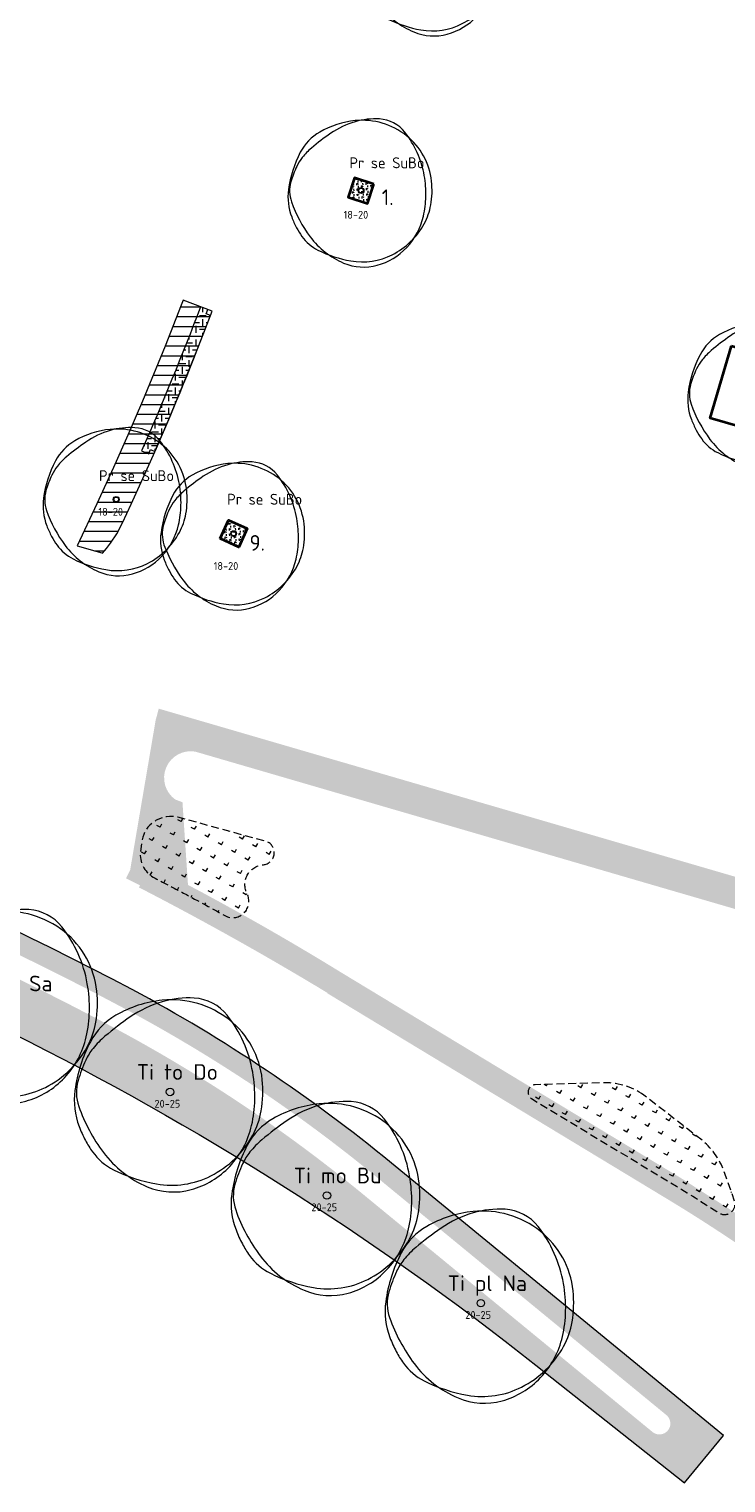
# Model space of a CAD drawing. Header units: metres. Extents: x 167415 to 168367, y 462435 to 462930.
# Tile 137 of 146: x 167697 to 167742, y 462723 to 462816. Entities that reach past the tile are written whole.
import ezdxf
from ezdxf.enums import TextEntityAlignment as Align

# ---------------------------------------------------------------- set-up
doc = ezdxf.new("R2010")
doc.units = ezdxf.units.M
doc.header["$LTSCALE"] = 0.2
doc.linetypes.add('DASHED', pattern=[0.75, 0.5, -0.25])
for name, color, linetype, lineweight in [('N-PV-GR-BOOM-afmeting', 90, 'Continuous', 25), ('N-PV-GR-BOOM-GRANULAAT-S', 90, 'Continuous', 20), ('N-PV-GR-BOOM-GROND-S', 90, 'Continuous', 20), ('N-WE-GR-BEPLANTING_CULTUUR-A-200', 46, 'Continuous', 18), ('N-WE-GR-BEPLANTING_CULTUUR-G', 46, 'Continuous', 35), ('N-WE-GR-BEPLANTING_CULTUUR-T35', 46, 'Continuous', 35), ('N-WE-GR-BOLLEN-A-WRM-200 Mengsel Bloemendal-A', 108, 'Continuous', 18), ('N-WE-GR-BOLLEN-A-WRM-200 Mengsel Bloemendal-G', 108, 'DASHED', 18), ('N-WE-GR-HAAG-G', 108, 'GR-HAAG1', 35), ('N-WE-GW-BOOM_T35', 90, 'Continuous', 20), ('N-WE-VH-VERHARDING_GRASPLAAT-G', 72, 'Continuous', 18), ('N-WE-VH-VERHARDING_TEGEL_GRAS-A', 72, 'Continuous', 18), ('N_WE_GR_GRAS_WRM_RVA kruidenmengsel Barneveld_B116-A', 83, 'Continuous', 18), ('N_WE_GR_GRAS_WRM_RVA kruidenmengsel Barneveld_B116-G', 83, 'Continuous', 18), ('N_WE_GR_GRAS_WRM_RVA margrietmengsel-A', 213, 'Continuous', 18), ('N_WE_GR_GRAS_WRM_RVA margrietmengsel-G', 213, 'Continuous', 18)]:
    doc.layers.add(name, color=color, linetype=linetype, lineweight=lineweight)
doc.styles.add('NLCS-ISO-M200-T25', font='NLCS-ISO.ttf', dxfattribs={"height": 0.5})
doc.styles.add('NLCS-ISO-M200-T35', font='NLCS-ISO.ttf', dxfattribs={"height": 0.7000000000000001})
doc.styles.add('Standaard200', font='isocpeur.ttf', dxfattribs={"height": 0.4})
doc.linetypes.add('GR-HAAG1', pattern='A,6,[176,NLCS.SHX,S=0.125,R=0,X=0,Y=0],-2', length=8)
pattern_1 = [(92.99999999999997, (0, 0), (-0.30865369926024, 0.1572666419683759), [0.1154704, -0.23094]), (92.99999999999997, (-0.1089278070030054, 0.1677341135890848), (-0.30865369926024, 0.1572666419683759), [0.1154704, -0.23094]), (333, (-0.1089278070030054, 0.1677341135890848), (0.2905237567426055, 0.1886686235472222), [0.1154704, -0.23094])]
pattern_2 = [(60.02193949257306, (0, 0), (-0.8575026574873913, 0.4946416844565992), [0.24, -0.74994]), (150.0219394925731, (0, 0), (-0.4946416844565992, -0.8575026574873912), [0.24, -0.74994])]

# ---------------------------------------------------------------- blocks, each defined once
blk = doc.blocks.new('*U87')
at = {"linetype": 'Continuous'}
blk.add_circle((0, 0), 0.1845092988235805, dxfattribs=at)
blk.add_circle((0, 0), 0.15)
for centre, radius, start, end in [((-1.04000423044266, 0.9606120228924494), 3.220049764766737, 119.9474720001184, 152.2845150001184), ((0.1954232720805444, -1.18369016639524), 5.69477568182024, 95.77430700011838, 119.9477920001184), ((1.167773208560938, -0.8648117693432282), 5.499689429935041, 106.3688740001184, 124.4477540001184), ((0.9143825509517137, -0.002301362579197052), 4.600723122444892, 86.58911100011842, 106.3682710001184), ((0.07970034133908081, -0.03998979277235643), 4.545240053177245, 51.53933000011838, 95.77344500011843), ((1.056161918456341, 2.378944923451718), 2.21526890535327, 38.20985000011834, 86.5854950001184), ((6.673480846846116, -8.892264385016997), 15.23380010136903, 124.4457860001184, 130.3031460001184), ((0.2288267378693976, 0.1477590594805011), 4.305464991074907, 6.022262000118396, 51.53931800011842), ((2.460397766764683, -0.8782636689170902), 7.174070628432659, 152.2851410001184, 172.4003910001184), ((-1.549780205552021, 0.3518966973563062), 2.836877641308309, 141.2443700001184, 154.9906160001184), ((-0.3515115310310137, -0.6099093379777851), 4.373408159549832, 130.3005070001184, 141.2454220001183), ((2.154547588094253, -1.37596471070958), 6.924367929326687, 154.9923550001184, 163.7785190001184), ((-2.823502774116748, -0.2440311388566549), 6.971300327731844, 358.8883060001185, 9.983350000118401), ((-1.102603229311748, -0.4029311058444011), 3.57950533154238, 172.3996280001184, 201.0284730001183), ((-2.504075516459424, -0.0205774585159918), 2.072584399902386, 163.7796780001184, 199.3827820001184), ((-0.9877565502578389, 0.01932567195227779), 5.528817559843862, 350.2300720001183, 6.023218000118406), ((3.469242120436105, 2.080817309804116), 8.404750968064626, 199.3819430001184, 216.8465580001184), ((-1.978632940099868, -0.2603525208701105), 6.126276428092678, 347.0492550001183, 358.8876950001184), ((0.6392974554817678, -0.2608628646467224), 3.877806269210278, 331.3473820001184, 350.2303160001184), ((1.476309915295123, 0.5879067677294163), 6.342209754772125, 201.0235440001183, 207.8216400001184), ((-0.2560194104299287, -0.6565432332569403), 4.358694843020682, 316.7621770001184, 347.0498660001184), ((0.1673832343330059, -0.1029643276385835), 4.862144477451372, 207.8203580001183, 215.5805050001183), ((-0.1795833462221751, 0.1865259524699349), 4.810936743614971, 296.8801270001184, 331.3479920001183), ((-1.507113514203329, -1.300645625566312), 2.803406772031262, 215.5851440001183, 243.3800810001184), ((0.9177623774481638, 0.1688468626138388), 5.216390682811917, 216.8467250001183, 247.0462340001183), ((-0.04137638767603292, -0.8584661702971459), 4.063995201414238, 285.3685610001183, 316.7631230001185), ((0.6477036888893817, 2.999956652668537), 7.613650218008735, 243.3843840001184, 260.1467900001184), ((0.1648026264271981, -1.608874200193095), 3.285778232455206, 247.0471650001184, 285.3699040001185), ((0.07267107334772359, -0.3112232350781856), 4.252909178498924, 260.1457210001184, 296.8807070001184)]:
    blk.add_arc(centre, radius, start, end, dxfattribs=at)
blk.add_arc((-2.118072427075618, -0.1198345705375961), 6.255027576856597, 9.983148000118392, 38.20995300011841)
at = {"style": 'NLCS-ISO-M200-T35'}
blk.add_attdef('#._SOORT_TYPE', text='', height=0.7000000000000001, dxfattribs=at).set_placement((-0.4152861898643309, 1.640593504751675), align=Align.BOTTOM_LEFT)
blk = doc.blocks.new('*U88')
at = {"linetype": 'Continuous'}
blk.add_circle((0, 0), 0.1845092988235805, dxfattribs=at)
blk.add_circle((0, 0), 0.15)
for centre, radius, start, end in [((-1.04000423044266, 0.9606120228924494), 3.220049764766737, 119.9474720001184, 152.2845150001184), ((0.1954232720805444, -1.18369016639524), 5.69477568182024, 95.77430700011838, 119.9477920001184), ((1.167773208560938, -0.8648117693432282), 5.499689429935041, 106.3688740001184, 124.4477540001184), ((0.9143825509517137, -0.002301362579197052), 4.600723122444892, 86.58911100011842, 106.3682710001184), ((0.07970034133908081, -0.03998979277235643), 4.545240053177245, 51.53933000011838, 95.77344500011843), ((1.056161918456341, 2.378944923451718), 2.21526890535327, 38.20985000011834, 86.5854950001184), ((6.673480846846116, -8.892264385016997), 15.23380010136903, 124.4457860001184, 130.3031460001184), ((0.2288267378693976, 0.1477590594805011), 4.305464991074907, 6.022262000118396, 51.53931800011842), ((2.460397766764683, -0.8782636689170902), 7.174070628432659, 152.2851410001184, 172.4003910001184), ((-1.549780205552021, 0.3518966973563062), 2.836877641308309, 141.2443700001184, 154.9906160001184), ((-0.3515115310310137, -0.6099093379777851), 4.373408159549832, 130.3005070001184, 141.2454220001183), ((2.154547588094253, -1.37596471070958), 6.924367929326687, 154.9923550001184, 163.7785190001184), ((-2.823502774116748, -0.2440311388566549), 6.971300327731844, 358.8883060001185, 9.983350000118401), ((-1.102603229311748, -0.4029311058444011), 3.57950533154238, 172.3996280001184, 201.0284730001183), ((-2.504075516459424, -0.0205774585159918), 2.072584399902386, 163.7796780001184, 199.3827820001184), ((-0.9877565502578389, 0.01932567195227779), 5.528817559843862, 350.2300720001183, 6.023218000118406), ((3.469242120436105, 2.080817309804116), 8.404750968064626, 199.3819430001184, 216.8465580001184), ((-1.978632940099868, -0.2603525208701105), 6.126276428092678, 347.0492550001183, 358.8876950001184), ((0.6392974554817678, -0.2608628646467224), 3.877806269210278, 331.3473820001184, 350.2303160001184), ((1.476309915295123, 0.5879067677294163), 6.342209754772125, 201.0235440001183, 207.8216400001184), ((-0.2560194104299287, -0.6565432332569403), 4.358694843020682, 316.7621770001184, 347.0498660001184), ((0.1673832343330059, -0.1029643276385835), 4.862144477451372, 207.8203580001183, 215.5805050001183), ((-0.1795833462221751, 0.1865259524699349), 4.810936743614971, 296.8801270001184, 331.3479920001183), ((-1.507113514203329, -1.300645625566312), 2.803406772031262, 215.5851440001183, 243.3800810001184), ((0.9177623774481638, 0.1688468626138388), 5.216390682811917, 216.8467250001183, 247.0462340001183), ((-0.04137638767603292, -0.8584661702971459), 4.063995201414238, 285.3685610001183, 316.7631230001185), ((0.6477036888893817, 2.999956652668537), 7.613650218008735, 243.3843840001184, 260.1467900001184), ((0.1648026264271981, -1.608874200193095), 3.285778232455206, 247.0471650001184, 285.3699040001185), ((0.07267107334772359, -0.3112232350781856), 4.252909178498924, 260.1457210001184, 296.8807070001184)]:
    blk.add_arc(centre, radius, start, end, dxfattribs=at)
blk.add_arc((-2.118072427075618, -0.1198345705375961), 6.255027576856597, 9.983148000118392, 38.20995300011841)
at = {"style": 'NLCS-ISO-M200-T35'}
blk.add_attdef('#._SOORT_TYPE', text='', height=0.7000000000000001, dxfattribs=at).set_placement((-1.10267503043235, 0.9560080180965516), align=Align.BOTTOM_LEFT)
blk = doc.blocks.new('*U77')
at = {"linetype": 'Continuous'}
blk.add_circle((0, 0), 0.1845092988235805, dxfattribs=at)
blk.add_circle((0, 0), 0.15)
for centre, radius, start, end in [((-1.04000423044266, 0.9606120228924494), 3.220049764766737, 119.9474720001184, 152.2845150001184), ((0.1954232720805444, -1.18369016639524), 5.69477568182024, 95.77430700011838, 119.9477920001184), ((1.167773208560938, -0.8648117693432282), 5.499689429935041, 106.3688740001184, 124.4477540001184), ((0.9143825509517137, -0.002301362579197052), 4.600723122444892, 86.58911100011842, 106.3682710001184), ((0.07970034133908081, -0.03998979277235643), 4.545240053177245, 51.53933000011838, 95.77344500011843), ((1.056161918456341, 2.378944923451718), 2.21526890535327, 38.20985000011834, 86.5854950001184), ((6.673480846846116, -8.892264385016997), 15.23380010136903, 124.4457860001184, 130.3031460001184), ((0.2288267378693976, 0.1477590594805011), 4.305464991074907, 6.022262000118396, 51.53931800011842), ((2.460397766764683, -0.8782636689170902), 7.174070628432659, 152.2851410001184, 172.4003910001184), ((-1.549780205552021, 0.3518966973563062), 2.836877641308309, 141.2443700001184, 154.9906160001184), ((-0.3515115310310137, -0.6099093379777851), 4.373408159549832, 130.3005070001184, 141.2454220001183), ((2.154547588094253, -1.37596471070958), 6.924367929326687, 154.9923550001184, 163.7785190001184), ((-2.823502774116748, -0.2440311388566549), 6.971300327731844, 358.8883060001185, 9.983350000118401), ((-1.102603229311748, -0.4029311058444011), 3.57950533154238, 172.3996280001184, 201.0284730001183), ((-2.504075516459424, -0.0205774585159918), 2.072584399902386, 163.7796780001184, 199.3827820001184), ((-0.9877565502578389, 0.01932567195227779), 5.528817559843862, 350.2300720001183, 6.023218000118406), ((3.469242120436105, 2.080817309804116), 8.404750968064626, 199.3819430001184, 216.8465580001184), ((-1.978632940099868, -0.2603525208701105), 6.126276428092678, 347.0492550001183, 358.8876950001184), ((0.6392974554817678, -0.2608628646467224), 3.877806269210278, 331.3473820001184, 350.2303160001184), ((1.476309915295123, 0.5879067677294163), 6.342209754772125, 201.0235440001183, 207.8216400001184), ((-0.2560194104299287, -0.6565432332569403), 4.358694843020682, 316.7621770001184, 347.0498660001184), ((0.1673832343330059, -0.1029643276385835), 4.862144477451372, 207.8203580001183, 215.5805050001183), ((-0.1795833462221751, 0.1865259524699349), 4.810936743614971, 296.8801270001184, 331.3479920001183), ((-1.507113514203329, -1.300645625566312), 2.803406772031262, 215.5851440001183, 243.3800810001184), ((0.9177623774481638, 0.1688468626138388), 5.216390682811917, 216.8467250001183, 247.0462340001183), ((-0.04137638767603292, -0.8584661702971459), 4.063995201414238, 285.3685610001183, 316.7631230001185), ((0.6477036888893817, 2.999956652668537), 7.613650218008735, 243.3843840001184, 260.1467900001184), ((0.1648026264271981, -1.608874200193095), 3.285778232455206, 247.0471650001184, 285.3699040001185), ((0.07267107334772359, -0.3112232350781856), 4.252909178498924, 260.1457210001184, 296.8807070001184)]:
    blk.add_arc(centre, radius, start, end, dxfattribs=at)
blk.add_arc((-2.118072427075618, -0.1198345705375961), 6.255027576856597, 9.983148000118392, 38.20995300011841)
at = {"style": 'NLCS-ISO-M200-T35'}
blk.add_attdef('#._SOORT_TYPE', text='', height=0.7000000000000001, dxfattribs=at).set_placement((-0.7468555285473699, 1.222479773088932), align=Align.BOTTOM_LEFT)
blk = doc.blocks.new('*U78')
at = {"linetype": 'Continuous'}
blk.add_circle((0, 0), 0.1845092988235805, dxfattribs=at)
blk.add_circle((0, 0), 0.15)
for centre, radius, start, end in [((-1.04000423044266, 0.9606120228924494), 3.220049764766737, 119.9474720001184, 152.2845150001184), ((0.1954232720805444, -1.18369016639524), 5.69477568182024, 95.77430700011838, 119.9477920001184), ((1.167773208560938, -0.8648117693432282), 5.499689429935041, 106.3688740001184, 124.4477540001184), ((0.9143825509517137, -0.002301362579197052), 4.600723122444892, 86.58911100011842, 106.3682710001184), ((0.07970034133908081, -0.03998979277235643), 4.545240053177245, 51.53933000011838, 95.77344500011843), ((1.056161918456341, 2.378944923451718), 2.21526890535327, 38.20985000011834, 86.5854950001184), ((6.673480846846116, -8.892264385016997), 15.23380010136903, 124.4457860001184, 130.3031460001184), ((0.2288267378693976, 0.1477590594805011), 4.305464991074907, 6.022262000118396, 51.53931800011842), ((2.460397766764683, -0.8782636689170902), 7.174070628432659, 152.2851410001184, 172.4003910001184), ((-1.549780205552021, 0.3518966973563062), 2.836877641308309, 141.2443700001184, 154.9906160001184), ((-0.3515115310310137, -0.6099093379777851), 4.373408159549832, 130.3005070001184, 141.2454220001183), ((2.154547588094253, -1.37596471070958), 6.924367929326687, 154.9923550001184, 163.7785190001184), ((-2.823502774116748, -0.2440311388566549), 6.971300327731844, 358.8883060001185, 9.983350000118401), ((-1.102603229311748, -0.4029311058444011), 3.57950533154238, 172.3996280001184, 201.0284730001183), ((-2.504075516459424, -0.0205774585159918), 2.072584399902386, 163.7796780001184, 199.3827820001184), ((-0.9877565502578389, 0.01932567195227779), 5.528817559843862, 350.2300720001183, 6.023218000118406), ((3.469242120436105, 2.080817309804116), 8.404750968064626, 199.3819430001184, 216.8465580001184), ((-1.978632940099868, -0.2603525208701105), 6.126276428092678, 347.0492550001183, 358.8876950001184), ((0.6392974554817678, -0.2608628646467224), 3.877806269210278, 331.3473820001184, 350.2303160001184), ((1.476309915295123, 0.5879067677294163), 6.342209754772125, 201.0235440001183, 207.8216400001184), ((-0.2560194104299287, -0.6565432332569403), 4.358694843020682, 316.7621770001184, 347.0498660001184), ((0.1673832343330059, -0.1029643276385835), 4.862144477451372, 207.8203580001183, 215.5805050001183), ((-0.1795833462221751, 0.1865259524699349), 4.810936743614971, 296.8801270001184, 331.3479920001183), ((-1.507113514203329, -1.300645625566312), 2.803406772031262, 215.5851440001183, 243.3800810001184), ((0.9177623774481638, 0.1688468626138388), 5.216390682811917, 216.8467250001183, 247.0462340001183), ((-0.04137638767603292, -0.8584661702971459), 4.063995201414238, 285.3685610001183, 316.7631230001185), ((0.6477036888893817, 2.999956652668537), 7.613650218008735, 243.3843840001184, 260.1467900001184), ((0.1648026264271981, -1.608874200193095), 3.285778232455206, 247.0471650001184, 285.3699040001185), ((0.07267107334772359, -0.3112232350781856), 4.252909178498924, 260.1457210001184, 296.8807070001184)]:
    blk.add_arc(centre, radius, start, end, dxfattribs=at)
blk.add_arc((-2.118072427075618, -0.1198345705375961), 6.255027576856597, 9.983148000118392, 38.20995300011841)
at = {"style": 'NLCS-ISO-M200-T35'}
blk.add_attdef('#._SOORT_TYPE', text='', height=0.7000000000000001, dxfattribs=at).set_placement((1.441218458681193, 1.145896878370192), align=Align.BOTTOM_LEFT)
blk = doc.blocks.new('*U120')
at = {"linetype": 'Continuous'}
blk.add_circle((0, 0), 0.1845092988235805, dxfattribs=at)
blk.add_circle((0, 0), 0.15)
for centre, radius, start, end in [((-1.04000423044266, 0.9606120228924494), 3.220049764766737, 119.9474720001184, 152.2845150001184), ((0.1954232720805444, -1.18369016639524), 5.69477568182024, 95.77430700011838, 119.9477920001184), ((1.167773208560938, -0.8648117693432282), 5.499689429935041, 106.3688740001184, 124.4477540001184), ((0.9143825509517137, -0.002301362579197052), 4.600723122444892, 86.58911100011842, 106.3682710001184), ((0.07970034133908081, -0.03998979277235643), 4.545240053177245, 51.53933000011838, 95.77344500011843), ((1.056161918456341, 2.378944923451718), 2.21526890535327, 38.20985000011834, 86.5854950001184), ((6.673480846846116, -8.892264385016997), 15.23380010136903, 124.4457860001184, 130.3031460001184), ((0.2288267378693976, 0.1477590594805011), 4.305464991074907, 6.022262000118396, 51.53931800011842), ((2.460397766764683, -0.8782636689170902), 7.174070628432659, 152.2851410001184, 172.4003910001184), ((-1.549780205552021, 0.3518966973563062), 2.836877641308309, 141.2443700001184, 154.9906160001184), ((-0.3515115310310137, -0.6099093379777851), 4.373408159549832, 130.3005070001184, 141.2454220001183), ((2.154547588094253, -1.37596471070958), 6.924367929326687, 154.9923550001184, 163.7785190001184), ((-2.823502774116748, -0.2440311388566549), 6.971300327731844, 358.8883060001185, 9.983350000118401), ((-1.102603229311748, -0.4029311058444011), 3.57950533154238, 172.3996280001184, 201.0284730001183), ((-2.504075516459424, -0.0205774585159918), 2.072584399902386, 163.7796780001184, 199.3827820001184), ((-0.9877565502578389, 0.01932567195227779), 5.528817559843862, 350.2300720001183, 6.023218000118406), ((3.469242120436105, 2.080817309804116), 8.404750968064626, 199.3819430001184, 216.8465580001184), ((-1.978632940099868, -0.2603525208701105), 6.126276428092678, 347.0492550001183, 358.8876950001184), ((0.6392974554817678, -0.2608628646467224), 3.877806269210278, 331.3473820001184, 350.2303160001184), ((1.476309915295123, 0.5879067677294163), 6.342209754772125, 201.0235440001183, 207.8216400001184), ((-0.2560194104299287, -0.6565432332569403), 4.358694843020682, 316.7621770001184, 347.0498660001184), ((0.1673832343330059, -0.1029643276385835), 4.862144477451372, 207.8203580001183, 215.5805050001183), ((-0.1795833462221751, 0.1865259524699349), 4.810936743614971, 296.8801270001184, 331.3479920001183), ((-1.507113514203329, -1.300645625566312), 2.803406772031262, 215.5851440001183, 243.3800810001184), ((0.9177623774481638, 0.1688468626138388), 5.216390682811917, 216.8467250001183, 247.0462340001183), ((-0.04137638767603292, -0.8584661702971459), 4.063995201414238, 285.3685610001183, 316.7631230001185), ((0.6477036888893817, 2.999956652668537), 7.613650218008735, 243.3843840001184, 260.1467900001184), ((0.1648026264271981, -1.608874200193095), 3.285778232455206, 247.0471650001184, 285.3699040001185), ((0.07267107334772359, -0.3112232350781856), 4.252909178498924, 260.1457210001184, 296.8807070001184)]:
    blk.add_arc(centre, radius, start, end, dxfattribs=at)
blk.add_arc((-2.118072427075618, -0.1198345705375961), 6.255027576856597, 9.983148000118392, 38.20995300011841)
at = {"style": 'NLCS-ISO-M200-T35'}
blk.add_attdef('#._SOORT_TYPE', text='', height=0.7000000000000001, dxfattribs=at).set_placement((-0.7404626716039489, 0.4009218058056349), align=Align.BOTTOM_LEFT)
blk = doc.blocks.new('BOOM_1E GROOTTE_TEXT')
at = {"linetype": 'Continuous'}
blk.add_circle((0, 0), 0.2415770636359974, dxfattribs=at)
for centre, radius, start, end in [((0.2558666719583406, -1.549799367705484), 7.456140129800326, 95.7743070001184, 119.9477920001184), ((1.528959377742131, -1.132293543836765), 7.200714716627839, 106.3688740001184, 124.4477540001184), ((1.197196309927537, -0.003013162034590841), 6.023702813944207, 86.58911100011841, 106.3682710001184), ((0.1043512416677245, -0.05235842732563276), 5.951059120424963, 51.53933000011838, 95.77344500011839), ((1.382827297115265, 3.114740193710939), 2.900440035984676, 38.20985000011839, 86.5854950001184), ((-1.361672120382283, 1.257724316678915), 4.21599438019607, 119.9474720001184, 152.2845150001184), ((8.73755370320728, -11.64259542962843), 19.9455351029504, 124.4457860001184, 130.3031460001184), ((-2.773181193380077, -0.1568987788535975), 8.189675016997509, 9.983148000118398, 38.2099530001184), ((0.2996016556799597, 0.1934601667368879), 5.637122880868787, 6.022262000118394, 51.53931800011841), ((3.221385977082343, -1.149906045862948), 9.392973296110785, 152.2851410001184, 172.4003910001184), ((-0.4602322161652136, -0.7985511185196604), 5.726080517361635, 130.3005070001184, 141.2454220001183), ((2.82093793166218, -1.801543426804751), 9.066038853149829, 154.9923550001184, 163.7785190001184), ((-2.029119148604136, 0.4607365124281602), 3.714309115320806, 141.2443700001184, 154.9906160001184), ((-3.696797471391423, -0.3195086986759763), 9.12748719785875, 358.8883060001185, 9.983350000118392), ((-1.443632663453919, -0.5275555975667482), 4.686627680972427, 172.3996280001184, 201.0284730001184), ((-3.278573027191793, -0.02694195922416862), 2.713623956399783, 163.7796780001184, 199.3827820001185), ((-1.29326450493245, 0.02530300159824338), 7.238852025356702, 350.2300720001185, 6.023218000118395), ((4.542260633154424, 2.724403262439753), 11.00429665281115, 199.3819430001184, 216.8465580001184), ((-2.590613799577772, -0.3408781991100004), 8.021101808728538, 347.0492550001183, 358.8876950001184), ((0.8370288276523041, -0.3415463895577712), 5.07719154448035, 331.3473820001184, 350.2303160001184), ((1.932924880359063, 0.7697432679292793), 8.303822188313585, 201.0235440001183, 207.8216400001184), ((-0.2351275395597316, 0.2442174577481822), 6.298934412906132, 296.8801270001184, 331.3479920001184), ((-0.3352048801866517, -0.8596086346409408), 5.706816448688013, 316.7621770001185, 347.0498660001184), ((0.2191539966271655, -0.134810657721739), 6.365980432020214, 207.8203580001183, 215.5805050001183), ((-1.973255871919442, -1.702928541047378), 3.670485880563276, 215.5851440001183, 243.3800810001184), ((1.201621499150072, 0.2210703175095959), 6.829793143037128, 216.8467250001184, 247.0462340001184), ((0.8480350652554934, 3.927827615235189), 9.968512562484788, 243.3843840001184, 260.1467900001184), ((0.09514785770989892, -0.4074829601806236), 5.568311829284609, 260.1457210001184, 296.8807070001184), ((-0.05417388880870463, -1.123985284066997), 5.320967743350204, 285.3685610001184, 316.7631230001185), ((0.2157752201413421, -2.10649060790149), 4.302052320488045, 247.0471650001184, 285.3699040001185)]:
    blk.add_arc(centre, radius, start, end, dxfattribs=at)
at = {"style": 'NLCS-ISO-M200-T35'}
for tag, p in [('#._SOORT_TYPE', (-1.662806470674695, 0.4775128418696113)), ('#_AFMETING_...', (-1.662806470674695, -1.864294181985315))]:
    blk.add_attdef(tag, text='', height=0.7000000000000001, dxfattribs=at).set_placement(p, align=Align.BOTTOM_LEFT)

msp = doc.modelspace()

# ---------------------------------------------------------------- hatches: boundary and pattern name
at = {"layer": 'N-WE-GR-BEPLANTING_CULTUUR-A-200', "ltscale": 0.1, "transparency": 33554687}
h = msp.add_hatch(dxfattribs=at)
h.set_pattern_fill('AGR-BEPLANTING_SOORT_02', color=256, scale=0.08, angle=33, pattern_type=2)
h.set_pattern_definition(pattern_1)
h.paths.add_polyline_path([(167719.3524440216, 462805.9880956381), (167718.1153192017, 462806.3874979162), (167717.7159169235, 462805.1503730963), (167718.9530417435, 462804.7509708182)])
h = msp.add_hatch(dxfattribs=at)
h.set_pattern_fill('AGR-BEPLANTING_SOORT_02', color=256, scale=0.08, angle=33, pattern_type=2)
h.set_pattern_definition(pattern_1)
h.paths.add_polyline_path([(167710.0536557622, 462784.4652376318), (167710.3763465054, 462783.6044991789), (167711.2370849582, 462783.927189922)])
h.paths.add_polyline_path([(167710.0536557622, 462784.4652376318), (167709.5156080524, 462783.2818084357), (167710.3763465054, 462783.6044991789)])
h.paths.add_polyline_path([(167710.3763465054, 462783.6044991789), (167709.5156080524, 462783.2818084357), (167710.6990372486, 462782.7437607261)])
h.paths.add_polyline_path([(167711.2370849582, 462783.927189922), (167710.3763465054, 462783.6044991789), (167710.6990372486, 462782.7437607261)])
at = {"layer": 'N-WE-GR-BOLLEN-A-WRM-200 Mengsel Bloemendal-A', "transparency": 33554687}
h = msp.add_hatch(dxfattribs=at)
h.set_pattern_fill('AGR-BOLLEN', color=256, scale=0.4, angle=15.02193949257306, pattern_type=2)
h.set_pattern_definition(pattern_2)
edge = h.paths.add_edge_path()
edge.add_line((167712.2536204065, 462762.3951383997), (167712.2782567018, 462762.3972455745))
edge.add_arc((167712.1999176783, 462763.1680832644), 0.7748081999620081, 275.8029564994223, 423.3796292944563)
edge.add_line((167712.5470913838, 462763.8607579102), (167709.6072036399, 462764.6739704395))
edge.add_line((167709.6072036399, 462764.6739704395), (167706.808464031, 462765.4431054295))
edge.add_arc((167706.3682183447, 462763.5940299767), 1.900762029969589, 76.60780644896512, 162.7875270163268)
edge.add_line((167704.5525839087, 462764.1564958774), (167704.3984142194, 462763.2229648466))
edge.add_arc((167706.1174959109, 462763.0761757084), 1.725337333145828, 175.1194601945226, 238.7004361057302)
edge.add_arc((167611.2368215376, 462580.5413308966), 204.0000000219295, 61.948357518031, 62.56722626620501, ccw=False)
edge.add_arc((167625.3086766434, 462606.0983188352), 174.828268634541, 61.03363975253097, 62.07949324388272, ccw=False)
edge.add_arc((167710.298540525, 462760.0582089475), 1.052139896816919, 252.2232248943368, 386.318481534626)
edge.add_arc((167712.3750552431, 462761.1204406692), 1.280468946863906, 95.44189343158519, 207.7272338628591, ccw=False)
h = msp.add_hatch(dxfattribs=at)
h.set_pattern_fill('AGR-BOLLEN', color=256, scale=0.4, angle=15.02193949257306, pattern_type=2)
h.set_pattern_definition(pattern_2)
edge = h.paths.add_edge_path()
edge.add_arc((167734.1265874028, 462744.0478522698), 4.386077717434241, 55.17386344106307, 92.5658514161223)
edge.add_line((167733.9302332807, 462748.4295326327), (167729.6672538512, 462748.3100913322))
edge.add_arc((167729.708357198, 462747.8261422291), 0.4856914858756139, 94.85466308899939, 235.9712169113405)
edge.add_line((167729.4365597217, 462747.423622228), (167738.7173426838, 462741.8042980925))
edge.add_arc((167684.5928071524, 462652.4131088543), 104.5000002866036, 57.015554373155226, 58.805952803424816, ccw=False)
edge.add_arc((167741.7969716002, 462740.6633750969), 0.6712773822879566, 242.189888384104, 374.4892765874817)
edge.add_line((167742.4468986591, 462740.8313278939), (167741.8155147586, 462742.6185940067))
edge.add_arc((167737.3484821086, 462741.133654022), 4.707380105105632, 18.3879426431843, 49.55851222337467)
edge.add_line((167740.4020238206, 462744.7162941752), (167736.6314241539, 462747.6483342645))
at = {"layer": 'N-WE-VH-VERHARDING_TEGEL_GRAS-A', "transparency": 33554687}
h = msp.add_hatch(dxfattribs=at)
h.set_pattern_fill('AGR-GRAS_GESTABILISEERD-SO', color=256, scale=7, style=0, pattern_type=2)
h.set_pattern_definition([(0, (0, 0), (0.4375, 0.4375), [0.4375, -0.4375]), (90, (0.21875, 0.21875), (-0.4374999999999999, 0.4375), [0.4375, -0.4375])])
edge = h.paths.add_edge_path()
edge.add_line((167708.9005987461, 462797.5636286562), (167708.6209645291, 462797.6701975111))
edge.add_line((167708.6209645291, 462797.6701975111), (167708.7277671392, 462797.9504450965))
edge.add_line((167708.7277671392, 462797.9504450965), (167708.2604924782, 462798.1283618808))
edge.add_arc((167524.6215474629, 462868.0496596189), 196.5000000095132, 336.2502213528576, 339.1554590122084, ccw=False)
edge.add_line((167704.4805588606, 462788.9106299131), (167704.9383409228, 462788.7092030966))
edge.add_line((167704.9383409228, 462788.7092030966), (167705.0588383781, 462788.9836702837))
edge.add_line((167705.0588383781, 462788.9836702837), (167705.3334234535, 462788.8630735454))
edge.add_arc((167526.1039290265, 462867.427626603), 195.6926178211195, 336.3299443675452, 339.0833870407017)
at = {"layer": 'N_WE_GR_GRAS_WRM_RVA kruidenmengsel Barneveld_B116-A', "transparency": 33554687}
h = msp.add_hatch(dxfattribs=at)
h.set_pattern_fill('LINE', color=256, scale=5)
h.set_pattern_definition([(0, (0, 0), (0, 0.625), [])])
h.paths.add_polyline_path([(167705.4284828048, 462789.0804115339), (167706.3458333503, 462791.2149413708), (167708.1309249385, 462795.5817468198), (167709.0081319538, 462797.843695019), (167707.1390332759, 462798.555362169), (167707.0176554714, 462798.2435260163), (167705.986780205, 462795.6014549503), (167704.5387466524, 462792.076694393), (167703.6059434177, 462789.9044357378), (167702.6913362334, 462787.8421765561), (167701.6258046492, 462785.5173450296), (167700.3684127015, 462782.8206591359), (167701.9283985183, 462782.36558173), (167701.9724394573, 462782.3481161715), (167702.2409402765, 462782.6610843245), (167702.4936696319, 462782.9893746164), (167702.891145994, 462783.5917953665), (167703.2581175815, 462784.2854195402), (167703.8132502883, 462785.4807571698), (167704.4617939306, 462786.9030283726)])
at = {"layer": 'N_WE_GR_GRAS_WRM_RVA margrietmengsel-A', "transparency": 33554687}
h = msp.add_hatch(color=256, dxfattribs=at)
h.dxf.hatch_style = 1
edge = h.paths.add_edge_path(flags=16)
edge.add_arc((167615.5624281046, 462779.3673676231), 0.7000000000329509, 79.04143100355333, 259.04143100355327, ccw=False)
edge.add_arc((167473.7849370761, 462047.1590232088), 746.5082304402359, 77.73469606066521, 79.04143100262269, ccw=False)
edge.add_arc((167473.7849370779, 462047.1590232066), 746.5082304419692, 75.5493629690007, 77.73469606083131, ccw=False)
edge.add_arc((167611.2368215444, 462580.5413309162), 195.7000000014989, 61.948034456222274, 75.54936296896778, ccw=False)
edge.add_arc((167656.853222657, 462666.1459099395), 98.70000000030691, 50.591191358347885, 61.94803445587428, ccw=False)
edge.add_line((167719.5128491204, 462742.4050812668), (167735.0171016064, 462729.6657523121))
edge.add_line((167735.0171016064, 462729.6657523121), (167738.074677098, 462727.1534441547))
edge.add_arc((167737.6302825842, 462726.612598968), 0.6999999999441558, -129.40880864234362, 50.591191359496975, ccw=False)
edge.add_line((167737.1858880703, 462726.0717537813), (167734.1283125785, 462728.5840619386))
edge.add_line((167734.1283125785, 462728.5840619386), (167718.6240600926, 462741.3233908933))
edge.add_arc((167656.8532226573, 462666.1459099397), 97.29999999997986, 50.5911913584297, 61.94803445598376)
edge.add_arc((167611.2368215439, 462580.5413309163), 194.3000000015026, 61.94803445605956, 75.54936296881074)
edge.add_arc((167473.7849370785, 462047.1590232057), 745.1082304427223, 75.54936296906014, 77.73469606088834)
edge.add_arc((167473.7849370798, 462047.1590232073), 745.1082304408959, 77.73469606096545, 79.04143100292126)
edge = h.paths.add_edge_path()
edge.add_line((167614.0166235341, 462781.703754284), (167613.9882806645, 462781.5538856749))
edge.add_line((167613.9882806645, 462781.5538856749), (167613.0052816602, 462781.7248223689))
edge.add_line((167613.0052816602, 462781.7248223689), (167612.8774184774, 462781.0018820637))
edge.add_line((167612.8774184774, 462781.0018820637), (167608.5802903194, 462777.2272730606))
edge.add_line((167608.5802903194, 462777.2272730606), (167608.4763448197, 462776.6363408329))
edge.add_line((167608.4763448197, 462776.6363408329), (167609.4610451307, 462776.4541928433))
edge.add_arc((167473.7851098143, 462047.1598027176), 741.8074324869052, 75.5493603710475, 79.46132821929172, ccw=False)
edge.add_arc((167611.2385536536, 462580.5448210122), 190.9961880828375, 51.66063026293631, 75.54960295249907, ccw=False)
edge.add_line((167729.7169518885, 462730.3527414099), (167739.240296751, 462722.8069219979))
edge.add_line((167739.240296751, 462722.8069219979), (167741.7278182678, 462725.8343311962))
edge.add_line((167741.7278182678, 462725.8343311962), (167735.9814801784, 462730.5559062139))
edge.add_line((167735.9814801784, 462730.5559062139), (167720.4772276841, 462743.2952351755))
edge.add_arc((167654.8558946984, 462663.1587921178), 103.5761017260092, 50.68698054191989, 61.75003532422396)
edge.add_arc((167611.2366962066, 462580.5410575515), 197.0003001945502, 61.94803830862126, 75.56315287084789)
edge.add_arc((167473.784936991, 462047.1590232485), 747.8082304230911, 75.55299980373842, 77.73469926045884)
edge.add_arc((167470.5011606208, 462031.5735502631), 763.7355635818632, 77.74236142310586, 79.16901462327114)
h = msp.add_hatch(color=256, dxfattribs=at)
h.dxf.hatch_style = 1
edge = h.paths.add_edge_path(flags=16)
edge.add_line((167760.9397763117, 462751.6359280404), (167760.7716218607, 462751.6103917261))
edge.add_line((167760.7716218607, 462751.6103917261), (167753.4005272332, 462742.6394865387))
edge.add_line((167753.4005272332, 462742.6394865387), (167748.2249168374, 462737.5395961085))
edge.add_arc((167747.2422889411, 462738.5368134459), 1.400000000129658, 233.96650911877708, 314.5777961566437, ccw=False)
edge.add_line((167746.4187276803, 462737.4046708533), (167743.4281533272, 462739.5016391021))
edge.add_line((167743.4281533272, 462739.5016391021), (167739.0281055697, 462742.3175489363))
edge.add_line((167739.0281055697, 462742.3175489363), (167717.211737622, 462755.5269132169))
edge.add_arc((167625.3086766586, 462606.0983188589), 175.4282686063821, 58.40723921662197, 62.07926896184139)
edge.add_line((167707.4528848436, 462761.1060815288), (167707.1000039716, 462766.4000602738))
edge.add_line((167707.1000039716, 462766.4000602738), (167706.6357025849, 462766.5763348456))
edge.add_arc((167707.6282180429, 462767.9625082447), 1.704864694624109, 80.19333900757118, 234.3969182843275, ccw=False)
edge.add_line((167707.9185975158, 462769.6424616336), (167760.6802256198, 462754.2508955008))
edge.add_arc((167760.1668116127, 462752.8772022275), 1.466501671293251, -57.93662365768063, 69.50691150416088, ccw=False)
edge.add_line((167760.9453142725, 462751.6343986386), (167760.9397763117, 462751.6359280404))
edge = h.paths.add_edge_path()
edge.add_line((167750.0341024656, 462736.0221351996), (167754.5981778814, 462741.5452866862))
edge.add_line((167754.5981778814, 462741.5452866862), (167764.9536591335, 462754.1798085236))
edge.add_arc((167743.0412131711, 462711.3609492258), 48.09999999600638, 62.89901526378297, 73.73703519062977)
edge.add_line((167756.511437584, 462757.5363003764), (167706.0610074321, 462772.2536462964))
edge.add_line((167706.0610074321, 462772.2536462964), (167705.5804373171, 462772.3937999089))
edge.add_line((167705.5804373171, 462772.3937999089), (167705.4277968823, 462771.8133191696))
edge.add_line((167705.4277968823, 462771.8133191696), (167705.3857995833, 462771.6693562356))
edge.add_line((167705.3857995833, 462771.6693562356), (167703.7516926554, 462762.0633027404))
edge.add_line((167703.7516926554, 462762.0633027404), (167703.4870304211, 462761.5248197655))
edge.add_line((167703.4870304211, 462761.5248197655), (167704.3793998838, 462761.0804579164))
edge.add_arc((167700.5955769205, 462762.8808559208), 4.190316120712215, 332.5030990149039, 334.55421535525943, ccw=False)
edge.add_arc((167611.2368215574, 462580.5413309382), 202.9999999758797, 58.80595280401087, 62.70957393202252, ccw=False)
edge.add_line((167716.3782634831, 462754.1912004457), (167716.3782634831, 462754.1611343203))
edge.add_line((167716.3782634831, 462754.1611343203), (167738.1994045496, 462740.9488800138))
edge.add_arc((167684.5928073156, 462652.4131091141), 103.4999999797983, 55.95779165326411, 58.80595280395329, ccw=False)
edge.add_arc((167684.5928073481, 462652.4131091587), 103.4999999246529, 53.029374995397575, 55.957791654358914, ccw=False)
edge.add_arc((167684.5928089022, 462652.4131111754), 103.4999973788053, 51.98460310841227, 53.02937501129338, ccw=False)
edge.add_line((167748.3356847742, 462733.9550956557), (167750.0341024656, 462736.0221351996))

# ---------------------------------------------------------------- linework, layer by layer
at = {"layer": 'N-WE-GR-BEPLANTING_CULTUUR-G', "transparency": 33554687}
msp.add_lwpolyline([(167719.3524440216, 462805.9880956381), (167718.1153192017, 462806.3874979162), (167717.7159169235, 462805.1503730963), (167718.9530417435, 462804.7509708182), (167719.3524440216, 462805.9880956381)], close=True, dxfattribs=at)
at = {"layer": 'N-WE-GR-BEPLANTING_CULTUUR-G', "transparency": 33554687, "flags": 128}
msp.add_lwpolyline([(167709.5156080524, 462783.2818084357), (167710.0536557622, 462784.4652376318), (167711.2370849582, 462783.9271899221), (167710.6990372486, 462782.7437607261)], close=True, dxfattribs=at)
at = {"layer": 'N-WE-GR-BOLLEN-A-WRM-200 Mengsel Bloemendal-G', "ltscale": 5, "transparency": 33554687, "flags": 128}
for points in [[(167712.2536204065, 462762.3951383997), (167712.2782567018, 462762.3972455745, 0.7506620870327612), (167712.5470913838, 462763.8607579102), (167709.6072036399, 462764.6739704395), (167706.808464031, 462765.4431054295, 0.3948166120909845), (167704.5525839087, 462764.1564958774), (167704.3984142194, 462763.2229648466, 0.2847677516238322), (167705.221161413, 462761.6019391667, -0.002700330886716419), (167707.1713304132, 462760.576244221, -0.004563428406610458), (167709.9773123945, 462759.0563053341, 0.6624834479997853), (167711.2416192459, 462760.5246860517, -0.5333075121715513)], [(167736.6314241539, 462747.6483342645, 0.1646165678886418), (167733.9302332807, 462748.4295326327), (167729.6672538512, 462748.3100913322, 0.7074929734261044), (167729.4365597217, 462747.423622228), (167738.7173426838, 462741.8042980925, -0.007812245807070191), (167741.4837920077, 462740.0696311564, 0.6512664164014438), (167742.4468986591, 462740.8313278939), (167741.8155147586, 462742.6185940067, 0.1368521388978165), (167740.4020238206, 462744.7162941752)]]:
    msp.add_lwpolyline(points, format="xyb", close=True, dxfattribs=at)
at = {"layer": 'N-WE-GR-HAAG-G', "transparency": 33554687}
msp.add_lwpolyline([(167742.2411370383, 462795.6371941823), (167746.8778718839, 462794.284570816), (167745.5252485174, 462789.6478359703), (167740.888513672, 462791.0004593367)], close=True, dxfattribs=at)
at = {"layer": 'N-WE-VH-VERHARDING_GRASPLAAT-G', "transparency": 33554687}
msp.add_lwpolyline([(167708.9005987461, 462797.5636286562), (167708.6209645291, 462797.6701975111), (167708.7277671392, 462797.9504450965), (167708.2604924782, 462798.1283618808, -0.01267716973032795), (167704.4805588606, 462788.9106299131), (167704.9383409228, 462788.7092030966), (167705.0588383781, 462788.9836702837), (167705.3334234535, 462788.8630735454, 0.01201473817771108), (167708.9005987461, 462797.5636286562)], format="xyb", close=True, dxfattribs=at)
at = {"layer": 'N_WE_GR_GRAS_WRM_RVA kruidenmengsel Barneveld_B116-G', "transparency": 33554687, "flags": 128}
msp.add_lwpolyline([(167705.4284828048, 462789.0804115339), (167706.3458333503, 462791.2149413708), (167708.1309249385, 462795.5817468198), (167709.0081319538, 462797.843695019), (167707.1390332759, 462798.555362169), (167707.0176554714, 462798.2435260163), (167705.986780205, 462795.6014549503), (167704.5387466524, 462792.076694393), (167703.6059434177, 462789.9044357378), (167702.6913362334, 462787.8421765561), (167701.6258046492, 462785.5173450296), (167700.3684127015, 462782.8206591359), (167701.9283985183, 462782.36558173), (167701.9724394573, 462782.3481161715), (167702.2409402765, 462782.6610843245), (167702.4936696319, 462782.9893746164), (167702.891145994, 462783.5917953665), (167703.2581175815, 462784.2854195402), (167703.8132502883, 462785.4807571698), (167704.4617939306, 462786.9030283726)], close=True, dxfattribs=at)
at = {"layer": 'N_WE_GR_GRAS_WRM_RVA margrietmengsel-G', "transparency": 33554687, "flags": 128}
msp.add_lwpolyline([(167614.0166235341, 462781.703754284), (167613.9882806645, 462781.5538856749), (167613.0052816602, 462781.7248223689), (167612.8774184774, 462781.0018820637), (167608.5802903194, 462777.2272730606), (167608.4763448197, 462776.6363408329), (167609.4610451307, 462776.4541928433, -0.01707083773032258), (167658.9000768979, 462765.498661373, -0.1046144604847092), (167729.7169518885, 462730.3527414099), (167739.240296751, 462722.8069219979), (167741.7278182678, 462725.8343311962), (167735.9814801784, 462730.5559062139), (167720.4772276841, 462743.2952351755, 0.04830921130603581), (167703.8804444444, 462754.3980510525, 0.05947712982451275), (167660.3513798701, 462771.320684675, 0.009519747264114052), (167632.6482948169, 462777.8980895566, 0.006225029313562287)], format="xyb", close=True, dxfattribs=at)

# ---------------------------------------------------------------- block references
at = {"layer": 'N-PV-GR-BOOM-GRANULAAT-S', "transparency": 33554687}
for name, p in [('*U78', (167723.0173473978, 462820.3688722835)), ('*U77', (167718.5341804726, 462805.5692343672)), ('*U87', (167710.3763465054, 462783.6044991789))]:
    msp.add_blockref(name, p, dxfattribs=at).add_auto_attribs({'#._SOORT_TYPE': 'Pr se SuBo'})
at = {"layer": 'N-PV-GR-BOOM-GROND-S', "transparency": 33554687}
for name, p, values in [('*U120', (167744.1219195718, 462792.5988442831), {'#._SOORT_TYPE': 'Li st Mo'}), ('*U88', (167702.858195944, 462785.7976860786), {'#._SOORT_TYPE': 'Pr se SuBo'})]:
    msp.add_blockref(name, p, dxfattribs=at).add_auto_attribs(values)
ref = msp.add_blockref('BOOM_1E GROOTTE_TEXT', (167695.7155935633, 462753.514123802), dxfattribs=at)
ref.add_attrib('#._SOORT_TYPE', 'Ti co Sa', dxfattribs={"layer": 'N-WE-GW-BOOM_T35', "height": 1, "style": 'Standaard200'}).set_placement((167693.5882064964, 462753.9916366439), align=Align.BOTTOM_LEFT)
ref = msp.add_blockref('BOOM_1E GROOTTE_TEXT', (167706.3023895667, 462747.8467660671), dxfattribs=at)
ref.add_attrib('#._SOORT_TYPE', 'Ti to Do', dxfattribs={"layer": 'N-WE-GW-BOOM_T35', "height": 1, "style": 'Standaard200'}).set_placement((167704.1750024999, 462748.324278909), align=Align.BOTTOM_LEFT)
ref = msp.add_blockref('BOOM_1E GROOTTE_TEXT', (167716.3454575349, 462741.2154565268), dxfattribs=at)
ref.add_attrib('#._SOORT_TYPE', 'Ti mo Bu', dxfattribs={"layer": 'N-WE-GW-BOOM_T35', "height": 1, "style": 'Standaard200'}).set_placement((167714.218070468, 462741.6929693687), align=Align.BOTTOM_LEFT)
ref = msp.add_blockref('BOOM_1E GROOTTE_TEXT', (167726.1984978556, 462734.3197851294), dxfattribs=at)
ref.add_attrib('#._SOORT_TYPE', 'Ti pl Na', dxfattribs={"layer": 'N-WE-GW-BOOM_T35', "height": 1, "style": 'Standaard200'}).set_placement((167724.0711107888, 462734.7972979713), align=Align.BOTTOM_LEFT)

# ---------------------------------------------------------------- texts
at = {"layer": 'N-PV-GR-BOOM-afmeting', "ltscale": 0.8, "transparency": 33554687, "char_height": 0.5, "attachment_point": 1, "style": 'NLCS-ISO-M200-T25'}
for s, width, insert in [('18-20 ', 6.835049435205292, (167717.4134015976, 462804.2742694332)), ('18-20 ', 6.835049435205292, (167701.7174070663, 462785.2529031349)), ('18-20 ', 6.835049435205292, (167709.097624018, 462781.7797771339)), ('20-25', 5.62560989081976, (167705.3071847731, 462747.3422762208)), ('20-25', 5.62560989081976, (167715.3502527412, 462740.7109666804)), ('20-25', 5.62560989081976, (167725.203293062, 462733.815295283))]:
    msp.add_mtext_dynamic_manual_height_columns(s, width=width, gutter_width=3, heights=[0], dxfattribs=dict(at, insert=insert))
at = {"layer": 'N-WE-GR-BEPLANTING_CULTUUR-T35', "ltscale": 0.1, "transparency": 33554687, "char_height": 1, "attachment_point": 1, "style": 'NLCS-ISO-M200-T25'}
for s, insert in [('1.', (167719.8567656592, 462805.6467524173)), ('9.', (167711.3948245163, 462783.5113991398))]:
    msp.add_mtext_dynamic_manual_height_columns(s, width=1.327694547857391, gutter_width=3.5, heights=[0], dxfattribs=dict(at, insert=insert))

doc.saveas('drawing.dxf')
